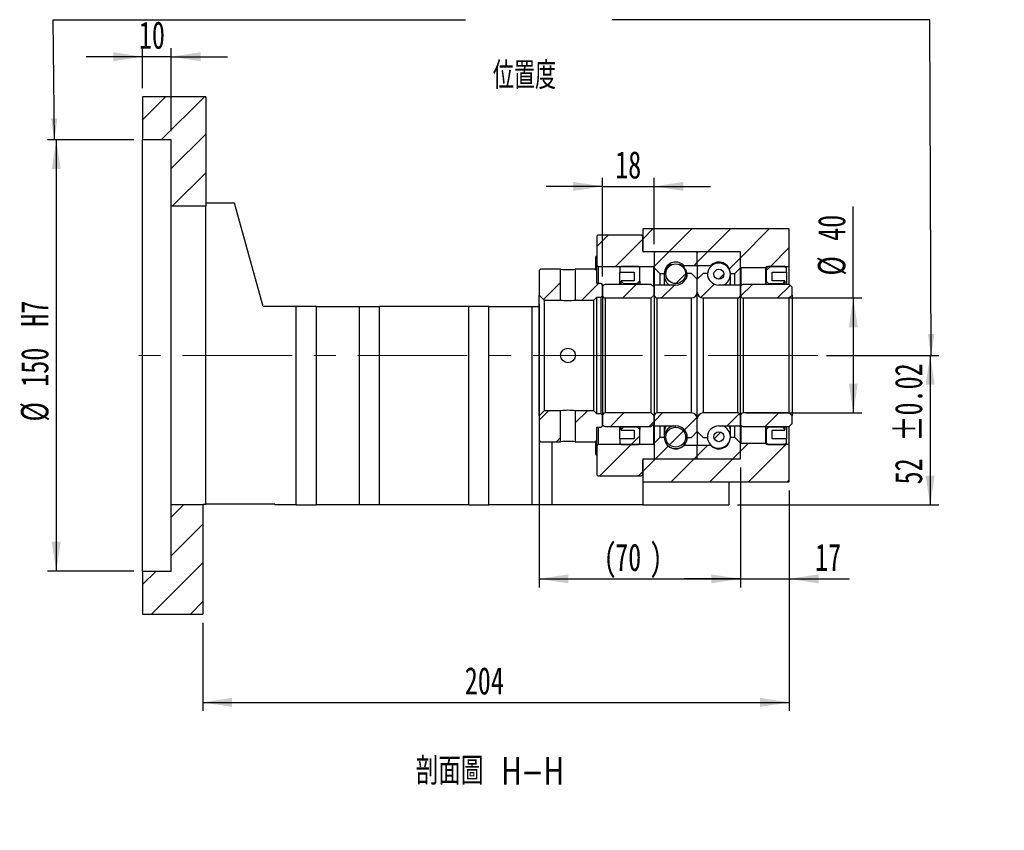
# Paper-space layout 'MBCS40-J' of a CAD drawing. Header units: millimetres. Extents: x 21 to 288, y -2 to 204.
# Tile 3 of 5: x 174 to 288, y -2 to 92. Entities that reach past the tile are written whole.
import ezdxf

# ---------------------------------------------------------------- set-up
doc = ezdxf.new("R2010")
doc.units = ezdxf.units.MM
doc.linetypes.add('CENTERX2', pattern=[20.32, 12.7, -2.54, 2.54, -2.54])
doc.layers.add('圖層0', color=7, linetype='Continuous')
doc.styles.add('SLDTEXTSTYLE0', font='TXT', dxfattribs={"width": 0.7})
doc.styles.add('SLDTEXTSTYLE1', font='TXT', dxfattribs={"width": 0.7, "bigfont": 'bigfont'})
doc.styles.add('SLDTEXTSTYLE4', font='TXT', dxfattribs={"width": 0.75, "bigfont": 'bigfont'})
doc.dimstyles.new('SLDDIMSTYLE3', dxfattribs={"dimtxt": 3.389974, "dimasz": 2.5, "dimexe": 0, "dimexo": 0.0625, "dimgap": 0.847493, "dimtad": 1, "dimlfac": 3, "dimrnd": 1e-09, "dimzin": 12, "dimdsep": 46, "dimtxsty": 'SLDTEXTSTYLE0', "dimsah": 1, "dimcen": 0.09, "dimadec": 0, "dimazin": 3, "dimtfac": 1, "dimtofl": 0, "dimtmove": 0, "dimatfit": 3, "dimfxl": 0, "dimfrac": 2, "dimtolj": 1, "dimtzin": 12, "dimarcsym": 0})
doc.dimstyles.new('SLDDIMSTYLE4', dxfattribs={"dimtxt": 3.389974, "dimasz": 2.5, "dimexe": 0, "dimexo": 0.0625, "dimgap": 0.847493, "dimtad": 1, "dimlfac": 3, "dimrnd": 1e-09, "dimzin": 12, "dimdsep": 46, "dimtxsty": 'SLDTEXTSTYLE0', "dimsah": 1, "dimcen": 0.09, "dimadec": 0, "dimazin": 3, "dimtfac": 1, "dimtmove": 0, "dimatfit": 0, "dimfxl": 0, "dimfrac": 2, "dimtolj": 1, "dimtzin": 12, "dimarcsym": 0})
doc.dimstyles.new('SLDDIMSTYLE6', dxfattribs={"dimtxt": 3.389974, "dimasz": 2.5, "dimexe": 0, "dimexo": 0.0625, "dimgap": 0.847493, "dimtad": 1, "dimlfac": 3, "dimrnd": 1e-09, "dimzin": 12, "dimdsep": 46, "dimtxsty": 'SLDTEXTSTYLE0', "dimsah": 1, "dimcen": 0.09, "dimadec": 0, "dimazin": 3, "dimtol": 1, "dimtp": 0.02, "dimtm": 0.02, "dimtfac": 1, "dimtofl": 0, "dimtmove": 0, "dimatfit": 3, "dimfxl": 0, "dimfrac": 2, "dimtolj": 1, "dimarcsym": 0})
doc.dimstyles.new('SLDDIMSTYLE8', dxfattribs={"dimtxt": 3.389974, "dimasz": 2.5, "dimexe": 0, "dimexo": 0.0625, "dimgap": 0.847493, "dimtad": 1, "dimlfac": 3, "dimrnd": 1e-09, "dimzin": 12, "dimdsep": 46, "dimtxsty": 'SLDTEXTSTYLE0', "dimsah": 1, "dimcen": 0.09, "dimadec": 0, "dimazin": 3, "dimtfac": 1, "dimtofl": 0, "dimtmove": 0, "dimatfit": 3, "dimfxl": 0, "dimfrac": 2, "dimtolj": 1, "dimarcsym": 0})

# ---------------------------------------------------------------- blocks, each defined once
blk = doc.blocks.new('_D_72')
at = {"layer": '圖層0', "color": 7}
for p, q in [((187.89, 83.82), (187.89, 88.46)), ((191.23, 78.82), (191.23, 88.46)), ((187.89, 87.46), (181.37, 87.46)), ((191.23, 87.46), (187.89, 87.46)), ((191.23, 87.46), (197.74, 87.46))]:
    blk.add_line(p, q, dxfattribs=at)
for points in [[(187.89, 87.46), (184.5, 87.98), (184.5, 86.93)], [(191.23, 87.46), (194.62, 86.93), (194.62, 87.98)]]:
    blk.add_solid(points, dxfattribs=at)
at = {"layer": '圖層0', "color": 7, "insert": (187.47, 91.55), "char_height": 3.175, "attachment_point": 1, "style": 'SLDTEXTSTYLE0'}
blk.add_mtext('10', dxfattribs=at)
blk = doc.blocks.new('_D_73')
at = {"layer": '圖層0', "color": 7}
for p, q in [((186.89, 77.82), (176.89, 77.82)), ((177.89, 77.82), (177.89, 27.82)), ((186.89, 27.82), (176.89, 27.82))]:
    blk.add_line(p, q, dxfattribs=at)
for points in [[(177.89, 77.82), (177.37, 74.43), (178.41, 74.43)], [(177.89, 27.82), (178.41, 31.21), (177.37, 31.21)]]:
    blk.add_solid(points, dxfattribs=at)
at = {"layer": '圖層0', "color": 7, "char_height": 3.175, "attachment_point": 1, "rotation": 90, "style": 'SLDTEXTSTYLE0'}
for s, insert in [('H7', (173.8, 56.14)), ('150', (173.8, 49.18)), ('%%c', (173.8, 45.16))]:
    blk.add_mtext(s, dxfattribs=dict(at, insert=insert))
blk = doc.blocks.new('_D_74')
at = {"layer": '圖層0', "color": 7}
for p, q in [((262.89, 37.15), (262.89, 11.59)), ((194.89, 21.82), (194.89, 11.59)), ((194.89, 12.59), (262.89, 12.59))]:
    blk.add_line(p, q, dxfattribs=at)
for points in [[(194.89, 12.59), (198.28, 12.06), (198.28, 13.11)], [(262.89, 12.59), (259.5, 13.11), (259.5, 12.06)]]:
    blk.add_solid(points, dxfattribs=at)
at = {"layer": '圖層0', "color": 7, "insert": (225.26, 16.68), "char_height": 3.175, "attachment_point": 1, "style": 'SLDTEXTSTYLE0'}
blk.add_mtext('204', dxfattribs=at)
blk = doc.blocks.new('_D_75')
at = {"layer": '圖層0', "color": 7}
for p, q in [((233.89, 58.8), (233.89, 25.91)), ((257.23, 39.82), (257.23, 25.91)), ((233.89, 26.91), (257.23, 26.91))]:
    blk.add_line(p, q, dxfattribs=at)
for points in [[(233.89, 26.91), (237.28, 26.39), (237.28, 27.43)], [(257.23, 26.91), (253.84, 27.43), (253.84, 26.39)]]:
    blk.add_solid(points, dxfattribs=at)
at = {"layer": '圖層0', "color": 7, "attachment_point": 1, "style": 'SLDTEXTSTYLE0'}
for s, insert, char_height in [('(', (241.37, 31), 3.17), ('70', (242.7, 31), 3.175), (')', (246.67, 31), 3.17)]:
    blk.add_mtext(s, dxfattribs=dict(at, insert=insert, char_height=char_height))
blk = doc.blocks.new('_D_76')
at = {"layer": '圖層0', "color": 7}
for p, q in [((257.23, 39.82), (257.23, 25.91)), ((262.89, 37.15), (262.89, 25.91)), ((257.23, 26.91), (250.71, 26.91)), ((257.23, 26.91), (262.89, 26.91)), ((262.89, 26.91), (269.86, 26.91))]:
    blk.add_line(p, q, dxfattribs=at)
for points in [[(257.23, 26.91), (253.84, 27.43), (253.84, 26.39)], [(262.89, 26.91), (266.28, 26.39), (266.28, 27.43)]]:
    blk.add_solid(points, dxfattribs=at)
at = {"layer": '圖層0', "color": 7, "insert": (265.88, 31), "char_height": 3.175, "attachment_point": 1, "style": 'SLDTEXTSTYLE0'}
blk.add_mtext('17', dxfattribs=at)
blk = doc.blocks.new('_D_77')
at = {"layer": '圖層0', "color": 7}
for p, q in [((270.31, 59.48), (270.31, 70.07)), ((257.89, 59.48), (271.31, 59.48)), ((270.31, 59.48), (270.31, 46.15)), ((257.89, 46.15), (271.31, 46.15))]:
    blk.add_line(p, q, dxfattribs=at)
for points in [[(270.31, 59.48), (269.79, 56.09), (270.83, 56.09)], [(270.31, 46.15), (270.83, 49.54), (269.79, 49.54)]]:
    blk.add_solid(points, dxfattribs=at)
at = {"layer": '圖層0', "color": 7, "char_height": 3.175, "attachment_point": 1, "rotation": 90, "style": 'SLDTEXTSTYLE0'}
for s, insert in [('40', (266.21, 66.1)), ('%%c', (266.21, 62.08))]:
    blk.add_mtext(s, dxfattribs=dict(at, insert=insert))
blk = doc.blocks.new('_D_78')
at = {"layer": '圖層0', "color": 7}
for p, q in [((267.2, 52.82), (280.23, 52.82)), ((279.23, 52.82), (279.23, 35.48)), ((256.89, 35.48), (280.23, 35.48))]:
    blk.add_line(p, q, dxfattribs=at)
for points in [[(279.23, 52.82), (278.7, 49.43), (279.75, 49.43)], [(279.23, 35.48), (279.75, 38.87), (278.7, 38.87)]]:
    blk.add_solid(points, dxfattribs=at)
at = {"layer": '圖層0', "color": 7, "char_height": 3.175, "attachment_point": 1, "rotation": 90, "style": 'SLDTEXTSTYLE0'}
for s, insert in [('±0.02', (275.13, 42.83)), ('52', (275.13, 37.86))]:
    blk.add_mtext(s, dxfattribs=dict(at, insert=insert))
blk = doc.blocks.new('_D_79')
at = {"layer": '圖層0', "color": 7}
for p, q in [((241.23, 61.98), (241.23, 73.42)), ((247.23, 65.72), (247.23, 73.42)), ((241.23, 72.42), (234.71, 72.42)), ((241.23, 72.42), (247.23, 72.42)), ((247.23, 72.42), (253.74, 72.42))]:
    blk.add_line(p, q, dxfattribs=at)
for points in [[(241.23, 72.42), (237.84, 72.94), (237.84, 71.89)], [(247.23, 72.42), (250.62, 71.89), (250.62, 72.94)]]:
    blk.add_solid(points, dxfattribs=at)
at = {"layer": '圖層0', "color": 7, "insert": (242.7, 76.51), "char_height": 3.175, "attachment_point": 1, "style": 'SLDTEXTSTYLE0'}
blk.add_mtext('18', dxfattribs=at)

psp = doc.layouts.new('MBCS40-J')

# ---------------------------------------------------------------- hatches: boundary and pattern name
at = {"layer": '圖層0', "linetype": 'Continuous', "lineweight": 18}
h = psp.add_hatch(dxfattribs=at)
h.set_pattern_fill('ANSI31', color=256, style=0)
h.paths.add_polyline_path([(195.2258, 70.1487), (195.2258, 82.8154), (187.8925, 82.8154), (187.8925, 77.8154), (191.2258, 77.8154), (191.2258, 70.1487)], flags=0)
h = psp.add_hatch(dxfattribs=at)
h.set_pattern_fill('ANSI31', color=256, style=0)
h.paths.add_polyline_path([(257.2258, 64.8154), (257.2258, 63.0487), (257.2925, 62.9821), (260.1591, 62.9821), (260.2258, 63.0487), (260.2258, 63.1487), (262.8925, 63.1487), (262.8925, 67.4821), (245.8925, 67.4821), (245.8925, 64.8154)], flags=0)
h = psp.add_hatch(dxfattribs=at)
h.set_pattern_fill('ANSI31', color=256, style=0)
edge = h.paths.add_edge_path(flags=0)
edge.add_line((240.7258, 66.8154), (240.5591, 66.6487))
edge.add_line((240.5591, 66.6487), (240.5591, 63.3154))
edge.add_line((240.5591, 63.3154), (240.7258, 63.1487))
edge.add_line((240.7258, 63.1487), (247.1758, 63.1487))
edge.add_line((247.1758, 63.1487), (247.2758, 63.2487))
edge.add_line((247.2758, 63.2487), (247.2758, 64.7154))
edge.add_line((247.2758, 64.7154), (247.1758, 64.8154))
edge.add_line((247.1758, 64.8154), (246.0258, 64.8154))
edge.add_arc((246.0258, 64.9487), 0.1333, 180, 270, ccw=False)
edge.add_line((245.8925, 64.9487), (245.8925, 66.6487))
edge.add_line((245.8925, 66.6487), (245.7258, 66.8154))
edge.add_line((245.7258, 66.8154), (240.7258, 66.8154))
h = psp.add_hatch(dxfattribs=at)
h.set_pattern_fill('ANSI31', color=256, style=0)
edge = h.paths.add_edge_path(flags=0)
edge.add_line((252.1258, 64.8154), (247.3258, 64.8154))
edge.add_arc((247.3258, 64.7154), 0.1, 90, 180)
edge.add_line((247.2258, 64.7154), (247.2258, 62.9821))
edge.add_line((247.2258, 62.9821), (247.8925, 62.3154))
edge.add_line((247.8925, 62.3154), (248.3925, 62.3154))
edge.add_arc((249.7258, 62.3154), 1.3333, 45.438688, 180, ccw=False)
edge.add_line((250.6614, 63.2654), (252.2258, 63.2654))
edge.add_line((252.2258, 63.2654), (252.2258, 64.7154))
edge.add_arc((252.1258, 64.7154), 0.1, 0, 90)
h = psp.add_hatch(dxfattribs=at)
h.set_pattern_fill('ANSI31', color=256, style=0)
edge = h.paths.add_edge_path(flags=0)
edge.add_line((257.2258, 62.9821), (257.2258, 64.7154))
edge.add_arc((257.1258, 64.7154), 0.1, 0, 90)
edge.add_line((257.1258, 64.8154), (252.3258, 64.8154))
edge.add_arc((252.3258, 64.7154), 0.1, 90, 180)
edge.add_line((252.2258, 64.7154), (252.2258, 63.2654))
edge.add_line((252.2258, 63.2654), (253.7902, 63.2654))
edge.add_arc((254.7258, 62.3154), 1.3333, 0, 134.561312, ccw=False)
edge.add_line((256.0591, 62.3154), (256.5591, 62.3154))
edge.add_line((256.5591, 62.3154), (257.2258, 62.9821))
h = psp.add_hatch(dxfattribs=at)
h.set_pattern_fill('ANSI31', color=256, style=0)
h.paths.add_polyline_path([(234.0591, 62.8154), (233.8925, 62.6487), (233.8925, 59.7987), (234.4591, 59.2321), (236.3758, 59.2321), (236.3758, 62.8154)], flags=0)
h = psp.add_hatch(dxfattribs=at)
h.set_pattern_fill('ANSI31', color=256, style=0)
h.paths.add_polyline_path([(241.2258, 60.982), (241.0591, 61.1487), (240.5591, 61.1487), (240.5591, 62.6487), (240.3925, 62.8154), (238.0758, 62.8154), (238.0758, 59.2321), (240.2258, 59.2321), (240.5591, 59.5654), (241.0591, 59.5654), (241.2258, 59.732)], flags=0)
h = psp.add_hatch(dxfattribs=at)
h.set_pattern_fill('ANSI31', color=256, style=0)
h.paths.add_polyline_path([(244.8925, 62.482), (244.8925, 61.4821), (243.3925, 61.4821), (243.3925, 61.4154), (243.6591, 61.1487), (245.2925, 61.1487), (245.5591, 61.4154), (245.5591, 62.9821), (245.3925, 63.1487), (243.3925, 63.1487), (243.2258, 62.9821), (243.2258, 62.482)], flags=0)
h = psp.add_hatch(dxfattribs=at)
h.set_pattern_fill('ANSI31', color=256, style=0)
edge = h.paths.add_edge_path(flags=0)
edge.add_arc((249.7258, 62.2912), 1.1484, 0, 360)
h = psp.add_hatch(dxfattribs=at)
h.set_pattern_fill('ANSI31', color=256, style=0)
edge = h.paths.add_edge_path(flags=0)
edge.add_arc((254.7258, 62.239), 0.5771, 0, 360)
h = psp.add_hatch(dxfattribs=at)
h.set_pattern_fill('ANSI31', color=256, style=0)
h.paths.add_polyline_path([(262.3925, 61.4154), (262.3925, 61.4821), (260.8925, 61.4821), (260.8925, 62.482), (262.5591, 62.482), (262.5591, 62.9821), (262.3925, 63.1487), (260.3925, 63.1487), (260.2258, 62.9821), (260.2258, 61.4154), (260.4925, 61.1487), (262.1258, 61.1487)], flags=0)
h = psp.add_hatch(dxfattribs=at)
h.set_pattern_fill('ANSI31', color=256, style=0)
edge = h.paths.add_edge_path(flags=0)
edge.add_line((252.2258, 60.1487), (252.2258, 61.6487))
edge.add_line((252.2258, 61.6487), (251.5591, 62.3154))
edge.add_line((251.5591, 62.3154), (251.0591, 62.3154))
edge.add_arc((249.7258, 62.3154), 1.3333, 270, 360, ccw=False)
edge.add_line((249.7258, 60.9821), (247.2258, 60.9821))
edge.add_line((247.2258, 60.9821), (247.2258, 59.8154))
edge.add_arc((247.5591, 59.8154), 0.3333, 180, 270)
edge.add_line((247.5591, 59.4821), (251.5591, 59.4821))
edge.add_arc((251.5591, 60.1487), 0.6667, 270, 360)
h = psp.add_hatch(dxfattribs=at)
h.set_pattern_fill('ANSI31', color=256, style=0)
edge = h.paths.add_edge_path(flags=0)
edge.add_line((253.3925, 62.3154), (252.8925, 62.3154))
edge.add_line((252.8925, 62.3154), (252.2258, 61.6487))
edge.add_line((252.2258, 61.6487), (252.2258, 60.1487))
edge.add_arc((252.8925, 60.1487), 0.6667, 180, 270)
edge.add_line((252.8925, 59.4821), (256.8925, 59.4821))
edge.add_arc((256.8925, 59.8154), 0.3333, 270, 360)
edge.add_line((257.2258, 59.8154), (257.2258, 60.9821))
edge.add_line((257.2258, 60.9821), (254.7258, 60.9821))
edge.add_arc((254.7258, 62.3154), 1.3333, 180, 270, ccw=False)
h = psp.add_hatch(dxfattribs=at)
h.set_pattern_fill('ANSI31', color=256, style=0)
edge = h.paths.add_edge_path(flags=0)
edge.add_line((246.8925, 59.4821), (247.2258, 59.8154))
edge.add_line((247.2258, 59.8154), (247.2258, 60.7154))
edge.add_line((247.2258, 60.7154), (246.8925, 61.0487))
edge.add_line((246.8925, 61.0487), (241.5591, 61.0487))
edge.add_arc((241.5591, 60.7154), 0.3333, 90, 180)
edge.add_line((241.2258, 60.7154), (241.2258, 59.8154))
edge.add_arc((241.5591, 59.8154), 0.3333, 180, 270)
edge.add_line((241.5591, 59.4821), (246.8925, 59.4821))
h = psp.add_hatch(dxfattribs=at)
h.set_pattern_fill('ANSI31', color=256, style=0)
edge = h.paths.add_edge_path(flags=0)
edge.add_line((262.8925, 59.4821), (263.2258, 59.8154))
edge.add_line((263.2258, 59.8154), (263.2258, 60.7154))
edge.add_line((263.2258, 60.7154), (262.8925, 61.0487))
edge.add_line((262.8925, 61.0487), (257.5591, 61.0487))
edge.add_arc((257.5591, 60.7154), 0.3333, 90, 180)
edge.add_line((257.2258, 60.7154), (257.2258, 59.8154))
edge.add_arc((257.5591, 59.8154), 0.3333, 180, 270)
edge.add_line((257.5591, 59.4821), (262.8925, 59.4821))
h = psp.add_hatch(dxfattribs=at)
h.set_pattern_fill('ANSI31', color=256, style=0)
h.paths.add_polyline_path([(233.8925, 42.9821), (234.0591, 42.8154), (236.3758, 42.8154), (236.3758, 46.3987), (234.4591, 46.3987), (233.8925, 45.832)], flags=0)
h = psp.add_hatch(dxfattribs=at)
h.set_pattern_fill('ANSI31', color=256, style=0)
h.paths.add_polyline_path([(240.5591, 42.9821), (240.5591, 44.4821), (241.0591, 44.4821), (241.2258, 44.6487), (241.2258, 45.8987), (241.0591, 46.0654), (240.5591, 46.0654), (240.2258, 46.3987), (238.0758, 46.3987), (238.0758, 42.8154), (240.3925, 42.8154)], flags=0)
h = psp.add_hatch(dxfattribs=at)
h.set_pattern_fill('ANSI31', color=256, style=0)
edge = h.paths.add_edge_path(flags=0)
edge.add_line((247.2258, 45.8154), (246.8925, 46.1487))
edge.add_line((246.8925, 46.1487), (241.5591, 46.1487))
edge.add_arc((241.5591, 45.8154), 0.3333, 90, 180)
edge.add_line((241.2258, 45.8154), (241.2258, 44.9154))
edge.add_arc((241.5591, 44.9154), 0.3333, 180, 270)
edge.add_line((241.5591, 44.5821), (246.8925, 44.5821))
edge.add_line((246.8925, 44.5821), (247.2258, 44.9154))
edge.add_line((247.2258, 44.9154), (247.2258, 45.8154))
h = psp.add_hatch(dxfattribs=at)
h.set_pattern_fill('ANSI31', color=256, style=0)
edge = h.paths.add_edge_path(flags=0)
edge.add_line((251.0591, 43.3154), (251.5591, 43.3154))
edge.add_line((251.5591, 43.3154), (252.2258, 43.9821))
edge.add_line((252.2258, 43.9821), (252.2258, 45.4821))
edge.add_arc((251.5591, 45.4821), 0.6667, 0, 90)
edge.add_line((251.5591, 46.1487), (247.5591, 46.1487))
edge.add_arc((247.5591, 45.8154), 0.3333, 90, 180)
edge.add_line((247.2258, 45.8154), (247.2258, 44.6487))
edge.add_line((247.2258, 44.6487), (249.7258, 44.6487))
edge.add_arc((249.7258, 43.3154), 1.3333, 0, 90, ccw=False)
h = psp.add_hatch(dxfattribs=at)
h.set_pattern_fill('ANSI31', color=256, style=0)
edge = h.paths.add_edge_path(flags=0)
edge.add_line((252.2258, 45.4821), (252.2258, 43.9821))
edge.add_line((252.2258, 43.9821), (252.8925, 43.3154))
edge.add_line((252.8925, 43.3154), (253.3925, 43.3154))
edge.add_arc((254.7258, 43.3154), 1.3333, 90, 180, ccw=False)
edge.add_line((254.7258, 44.6487), (257.2258, 44.6487))
edge.add_line((257.2258, 44.6487), (257.2258, 45.8154))
edge.add_arc((256.8925, 45.8154), 0.3333, 0, 90)
edge.add_line((256.8925, 46.1487), (252.8925, 46.1487))
edge.add_arc((252.8925, 45.4821), 0.6667, 90, 180)
h = psp.add_hatch(dxfattribs=at)
h.set_pattern_fill('ANSI31', color=256, style=0)
edge = h.paths.add_edge_path(flags=0)
edge.add_line((263.2258, 45.8154), (262.8925, 46.1487))
edge.add_line((262.8925, 46.1487), (257.5591, 46.1487))
edge.add_arc((257.5591, 45.8154), 0.3333, 90, 180)
edge.add_line((257.2258, 45.8154), (257.2258, 44.9154))
edge.add_arc((257.5591, 44.9154), 0.3333, 180, 270)
edge.add_line((257.5591, 44.5821), (262.8925, 44.5821))
edge.add_line((262.8925, 44.5821), (263.2258, 44.9154))
edge.add_line((263.2258, 44.9154), (263.2258, 45.8154))
h = psp.add_hatch(dxfattribs=at)
h.set_pattern_fill('ANSI31', color=256, style=0)
h.paths.add_polyline_path([(243.3925, 44.2154), (243.3925, 44.1487), (244.8925, 44.1487), (244.8925, 43.1487), (243.2258, 43.1487), (243.2258, 42.6487), (243.3925, 42.4821), (245.3925, 42.4821), (245.5591, 42.6487), (245.5591, 44.2154), (245.2925, 44.4821), (243.6591, 44.4821)], flags=0)
h = psp.add_hatch(dxfattribs=at)
h.set_pattern_fill('ANSI31', color=256, style=0)
edge = h.paths.add_edge_path(flags=0)
edge.add_arc((249.7258, 43.3396), 1.1484, 0, 360)
h = psp.add_hatch(dxfattribs=at)
h.set_pattern_fill('ANSI31', color=256, style=0)
edge = h.paths.add_edge_path(flags=0)
edge.add_arc((254.7258, 43.3917), 0.5771, 0, 360)
h = psp.add_hatch(dxfattribs=at)
h.set_pattern_fill('ANSI31', color=256, style=0)
h.paths.add_polyline_path([(260.8925, 43.1487), (260.8925, 44.1487), (262.3925, 44.1487), (262.3925, 44.2154), (262.1258, 44.4821), (260.4925, 44.4821), (260.2258, 44.2154), (260.2258, 42.6487), (260.3925, 42.4821), (262.3925, 42.4821), (262.5591, 42.6487), (262.5591, 43.1487)], flags=0)
h = psp.add_hatch(dxfattribs=at)
h.set_pattern_fill('ANSI31', color=256, style=0)
edge = h.paths.add_edge_path(flags=0)
edge.add_line((240.5591, 38.9821), (240.7258, 38.8154))
edge.add_line((240.7258, 38.8154), (245.7258, 38.8154))
edge.add_line((245.7258, 38.8154), (245.8925, 38.9821))
edge.add_line((245.8925, 38.9821), (245.8925, 40.682))
edge.add_arc((246.0258, 40.682), 0.1333, 90, 180, ccw=False)
edge.add_line((246.0258, 40.8154), (247.1758, 40.8154))
edge.add_line((247.1758, 40.8154), (247.2758, 40.9154))
edge.add_line((247.2758, 40.9154), (247.2758, 42.3821))
edge.add_line((247.2758, 42.3821), (247.1758, 42.4821))
edge.add_line((247.1758, 42.4821), (240.7258, 42.4821))
edge.add_line((240.7258, 42.4821), (240.5591, 42.3154))
edge.add_line((240.5591, 42.3154), (240.5591, 38.9821))
h = psp.add_hatch(dxfattribs=at)
h.set_pattern_fill('ANSI31', color=256, style=0)
h.paths.add_polyline_path([(257.2258, 42.5821), (257.2258, 40.8154), (245.8925, 40.8154), (245.8925, 38.1487), (262.8925, 38.1487), (262.8925, 42.4821), (260.2258, 42.4821), (260.2258, 42.5821), (260.1591, 42.6487), (257.2925, 42.6487)], flags=0)
h = psp.add_hatch(dxfattribs=at)
h.set_pattern_fill('ANSI31', color=256, style=0)
edge = h.paths.add_edge_path(flags=0)
edge.add_line((247.2258, 42.6487), (247.2258, 40.9154))
edge.add_arc((247.3258, 40.9154), 0.1, 180, 270)
edge.add_line((247.3258, 40.8154), (252.1258, 40.8154))
edge.add_arc((252.1258, 40.9154), 0.1, 270, 360)
edge.add_line((252.2258, 40.9154), (252.2258, 42.3654))
edge.add_line((252.2258, 42.3654), (250.6614, 42.3654))
edge.add_arc((249.7258, 43.3154), 1.3333, 180, 314.561312, ccw=False)
edge.add_line((248.3925, 43.3154), (247.8925, 43.3154))
edge.add_line((247.8925, 43.3154), (247.2258, 42.6487))
h = psp.add_hatch(dxfattribs=at)
h.set_pattern_fill('ANSI31', color=256, style=0)
edge = h.paths.add_edge_path(flags=0)
edge.add_line((252.3258, 40.8154), (257.1258, 40.8154))
edge.add_arc((257.1258, 40.9154), 0.1, 270, 360)
edge.add_line((257.2258, 40.9154), (257.2258, 42.6487))
edge.add_line((257.2258, 42.6487), (256.5591, 43.3154))
edge.add_line((256.5591, 43.3154), (256.0591, 43.3154))
edge.add_arc((254.7258, 43.3154), 1.3333, 225.438688, 360, ccw=False)
edge.add_line((253.7902, 42.3654), (252.2258, 42.3654))
edge.add_line((252.2258, 42.3654), (252.2258, 40.9154))
edge.add_arc((252.3258, 40.9154), 0.1, 180, 270)
h = psp.add_hatch(dxfattribs=at)
h.set_pattern_fill('ANSI31', color=256, style=0)
h.paths.add_polyline_path([(187.8925, 27.8154), (187.8925, 22.8154), (194.8925, 22.8154), (194.8925, 35.482), (191.2258, 35.482), (191.2258, 27.8154)], flags=0)

# ---------------------------------------------------------------- linework, layer by layer
at = {"color": 7, "linetype": 'Continuous', "lineweight": 25}
for p, q in [((187.8925, 82.8154), (187.8925, 77.8154)), ((195.2258, 82.8154), (187.8925, 82.8154)), ((195.2258, 82.8154), (195.2258, 70.1487)), ((191.2258, 77.8154), (187.8925, 77.8154)), ((187.8925, 27.8154), (187.8925, 77.8154)), ((191.2258, 70.1487), (191.2258, 77.8154)), ((191.2258, 70.1487), (195.2258, 70.1487)), ((191.2258, 35.482), (191.2258, 70.1487)), ((198.5591, 70.482), (195.2258, 70.482)), ((195.2258, 35.5821), (195.2258, 70.1487)), ((201.8925, 58.4821), (198.5591, 70.482)), ((245.8925, 67.4821), (245.8925, 64.8154)), ((262.8925, 67.4821), (245.8925, 67.4821)), ((262.8925, 63.1487), (262.8925, 67.4821)), ((240.5591, 66.6487), (240.7258, 66.8154)), ((240.5591, 66.6487), (240.5591, 63.3154)), ((240.7258, 66.8154), (245.7258, 66.8154)), ((245.7258, 66.8154), (245.8925, 66.6487)), ((245.8925, 64.9487), (245.8925, 66.6487)), ((240.5182, 64.343), (240.4591, 64.2839)), ((240.4591, 62.7487), (240.4591, 64.2839)), ((240.5591, 64.3839), (240.5401, 64.3649)), ((257.2258, 64.8154), (245.8925, 64.8154)), ((247.1758, 64.8154), (246.0258, 64.8154)), ((247.1758, 64.8154), (247.2758, 64.7154)), ((247.2258, 64.7154), (247.2258, 62.9821)), ((247.2758, 63.2487), (247.2758, 64.7154)), ((252.1258, 64.8154), (247.3258, 64.8154)), ((252.2258, 63.2654), (252.2258, 64.7154)), ((257.1258, 64.8154), (252.3258, 64.8154)), ((257.2258, 63.0487), (257.2258, 64.8154)), ((257.2258, 62.9821), (257.2258, 64.7154)), ((233.8925, 62.6487), (234.0591, 62.8154)), ((236.3758, 62.8154), (234.0591, 62.8154)), ((236.3758, 59.2321), (236.3758, 62.8154)), ((238.0758, 62.8154), (238.0758, 59.2321)), ((240.3925, 62.8154), (238.0758, 62.8154)), ((240.3925, 62.8154), (240.5591, 62.6487)), ((240.7258, 63.1487), (240.5591, 63.3154)), ((240.5591, 62.6487), (240.5591, 63.3154)), ((240.7258, 63.1487), (247.1758, 63.1487)), ((240.7258, 63.1487), (240.7258, 61.1487)), ((243.2258, 62.9821), (243.3925, 63.1487)), ((243.2258, 62.9821), (243.2258, 62.482)), ((245.3925, 63.1487), (243.3925, 63.1487)), ((245.3925, 63.1487), (245.5591, 62.9821)), ((245.5591, 61.4154), (245.5591, 62.9821)), ((247.2758, 63.2487), (247.1758, 63.1487)), ((247.1758, 60.7654), (247.1758, 63.1487)), ((247.2258, 62.9821), (247.8925, 62.3154)), ((247.2258, 62.9821), (247.2258, 60.982)), ((250.6614, 63.2654), (252.2258, 63.2654)), ((250.6614, 63.2654), (250.6614, 63.0482)), ((252.2258, 63.2654), (252.2258, 61.6487)), ((252.2258, 63.2654), (253.7902, 63.2654)), ((253.7902, 63.146), (253.7902, 63.2654)), ((256.5591, 62.3154), (257.2258, 62.9821)), ((257.2925, 62.9821), (257.2258, 63.0487)), ((257.2258, 60.982), (257.2258, 62.9821)), ((260.1591, 62.9821), (257.2925, 62.9821)), ((257.2925, 62.9821), (257.2925, 60.9154)), ((260.2258, 63.0487), (260.1591, 62.9821)), ((260.1591, 61.0487), (260.1591, 62.9821)), ((260.2258, 63.1487), (262.8925, 63.1487)), ((260.2258, 63.1487), (260.2258, 63.0487)), ((260.2258, 62.9821), (260.3925, 63.1487)), ((260.2258, 63.0487), (260.2258, 62.9821)), ((260.2258, 62.9821), (260.2258, 61.4154)), ((262.3925, 63.1487), (260.3925, 63.1487)), ((262.3925, 63.1487), (262.5591, 62.9821)), ((262.5591, 62.482), (262.5591, 62.9821)), ((262.8925, 61.0487), (262.8925, 63.1487)), ((233.8925, 62.6487), (233.8925, 59.7987)), ((240.5591, 61.1487), (240.5591, 62.6487)), ((243.2258, 62.482), (244.8925, 62.482)), ((243.2258, 61.0487), (243.2258, 62.482)), ((244.8925, 62.482), (244.8925, 61.4821)), ((247.8925, 62.3154), (248.3925, 62.3154)), ((247.8925, 62.3154), (247.8925, 60.982)), ((248.3925, 62.3154), (248.3925, 60.982)), ((251.5591, 62.3154), (251.0591, 62.3154)), ((252.2258, 61.6487), (251.5591, 62.3154)), ((252.8925, 62.3154), (252.2258, 61.6487)), ((253.3925, 62.3154), (252.8925, 62.3154)), ((256.0591, 62.3154), (256.5591, 62.3154)), ((256.0591, 60.982), (256.0591, 62.3154)), ((256.5591, 60.982), (256.5591, 62.3154)), ((260.8925, 62.482), (262.5591, 62.482)), ((260.8925, 61.4821), (260.8925, 62.482)), ((262.5591, 62.482), (262.5591, 61.0487)), ((241.0591, 61.1487), (240.5591, 61.1487)), ((241.0591, 61.1487), (241.2258, 60.982)), ((241.2258, 59.732), (241.2258, 60.982)), ((241.2258, 60.7154), (241.2258, 59.8154)), ((246.8925, 61.0487), (241.5591, 61.0487)), ((243.3925, 61.4821), (243.3925, 61.4154)), ((244.8925, 61.4821), (243.3925, 61.4821)), ((243.6591, 61.1487), (243.3925, 61.4154)), ((243.3925, 61.0487), (243.3925, 61.4154)), ((243.6591, 61.1487), (245.2925, 61.1487)), ((243.6591, 61.1487), (243.6591, 61.0487)), ((245.5591, 61.4154), (245.2925, 61.1487)), ((245.2925, 61.0487), (245.2925, 61.1487)), ((245.5591, 61.4154), (245.5591, 61.0487)), ((246.8925, 61.0487), (247.2258, 60.7154)), ((247.2258, 60.982), (247.2258, 59.8154)), ((249.7258, 60.982), (247.2258, 60.982)), ((247.2258, 59.8154), (247.2258, 60.7154)), ((252.2258, 60.1487), (252.2258, 61.6487)), ((257.2258, 60.982), (254.7258, 60.982)), ((257.2258, 59.8154), (257.2258, 60.982)), ((257.2258, 60.7154), (257.2258, 59.8154)), ((262.8925, 61.0487), (257.5591, 61.0487)), ((260.4925, 61.1487), (260.2258, 61.4154)), ((260.2258, 61.0487), (260.2258, 61.4154)), ((260.4925, 61.1487), (262.1258, 61.1487)), ((260.4925, 61.1487), (260.4925, 61.0487)), ((262.3925, 61.4821), (260.8925, 61.4821)), ((262.3925, 61.4154), (262.1258, 61.1487)), ((262.1258, 61.0487), (262.1258, 61.1487)), ((262.3925, 61.4154), (262.3925, 61.4821)), ((262.3925, 61.4154), (262.3925, 61.0487)), ((262.8925, 61.0487), (263.2258, 60.7154)), ((263.2258, 59.8154), (263.2258, 60.7154)), ((233.8925, 45.832), (233.8925, 59.7987)), ((234.4591, 59.2321), (233.8925, 59.7987)), ((240.5591, 59.5654), (240.2258, 59.2321)), ((240.5591, 59.5654), (241.0591, 59.5654)), ((240.5591, 46.0654), (240.5591, 59.5654)), ((241.2258, 59.732), (241.0591, 59.5654)), ((241.0591, 46.0654), (241.0591, 59.5654)), ((241.2258, 59.732), (241.2258, 45.8987)), ((241.5591, 59.4821), (246.8925, 59.4821)), ((241.5591, 59.4821), (241.5591, 46.1487)), ((247.2258, 59.8154), (246.8925, 59.4821)), ((246.8925, 46.1487), (246.8925, 59.4821)), ((247.2258, 59.8154), (247.2258, 45.8154)), ((247.5591, 59.4821), (251.5591, 59.4821)), ((247.5591, 46.1487), (247.5591, 59.4821)), ((251.5591, 46.1487), (251.5591, 59.4821)), ((252.2258, 45.4821), (252.2258, 60.1487)), ((252.8925, 59.4821), (256.8925, 59.4821)), ((252.8925, 59.4821), (252.8925, 46.1487)), ((256.8925, 59.4821), (256.8925, 46.1487)), ((257.2258, 45.8154), (257.2258, 59.8154)), ((257.5591, 59.4821), (262.8925, 59.4821)), ((257.5591, 59.4821), (257.5591, 46.1487)), ((263.2258, 59.8154), (262.8925, 59.4821)), ((262.8925, 46.1487), (262.8925, 59.4821)), ((263.2258, 59.8154), (263.2258, 45.8154)), ((205.7258, 58.4821), (201.8925, 58.4821)), ((205.7258, 35.482), (205.7258, 58.4821)), ((208.0591, 58.4821), (205.7258, 58.4821)), ((208.0591, 35.482), (208.0591, 58.4821)), ((208.0591, 58.4821), (213.0591, 58.4821)), ((213.0591, 35.482), (213.0591, 58.4821)), ((213.0591, 58.4821), (215.3925, 58.4821)), ((215.3925, 35.482), (215.3925, 58.4821)), ((225.7258, 58.4821), (215.3925, 58.4821)), ((225.7258, 35.482), (225.7258, 58.4821)), ((228.0591, 58.4821), (225.7258, 58.4821)), ((228.0591, 35.482), (228.0591, 58.4821)), ((228.0591, 58.4821), (233.0591, 58.4821)), ((233.0591, 35.482), (233.0591, 58.4821)), ((233.0591, 58.4821), (233.8925, 58.4821)), ((234.4591, 59.2321), (234.4591, 46.3987)), ((234.4591, 59.2321), (236.3758, 59.2321)), ((238.0758, 59.2321), (240.2258, 59.2321)), ((240.2258, 46.3987), (240.2258, 59.2321)), ((233.8925, 45.832), (234.4591, 46.3987)), ((233.8925, 45.832), (233.8925, 42.9821)), ((236.3758, 46.3987), (234.4591, 46.3987)), ((236.3758, 42.8154), (236.3758, 46.3987)), ((240.2258, 46.3987), (238.0758, 46.3987)), ((238.0758, 46.3987), (238.0758, 42.8154)), ((240.2258, 46.3987), (240.5591, 46.0654)), ((241.0591, 46.0654), (240.5591, 46.0654)), ((241.0591, 46.0654), (241.2258, 45.8987)), ((241.2258, 44.6487), (241.2258, 45.8987)), ((241.2258, 45.8154), (241.2258, 44.9154)), ((246.8925, 46.1487), (241.5591, 46.1487)), ((246.8925, 46.1487), (247.2258, 45.8154)), ((247.2258, 44.9154), (247.2258, 45.8154)), ((247.2258, 45.8154), (247.2258, 44.6487)), ((251.5591, 46.1487), (247.5591, 46.1487)), ((256.8925, 46.1487), (252.8925, 46.1487)), ((257.2258, 45.8154), (257.2258, 44.9154)), ((257.2258, 44.6487), (257.2258, 45.8154)), ((262.8925, 46.1487), (257.5591, 46.1487)), ((262.8925, 46.1487), (263.2258, 45.8154)), ((263.2258, 44.9154), (263.2258, 45.8154)), ((241.2258, 44.6487), (241.0591, 44.4821)), ((241.5591, 44.582), (246.8925, 44.582)), ((243.2258, 43.1487), (243.2258, 44.582)), ((243.3925, 44.2154), (243.3925, 44.582)), ((243.6591, 44.582), (243.6591, 44.4821)), ((245.2925, 44.4821), (245.2925, 44.582)), ((245.5591, 44.582), (245.5591, 44.2154)), ((247.2258, 44.9154), (246.8925, 44.582)), ((247.1758, 42.4821), (247.1758, 44.8654)), ((247.2258, 44.6487), (249.7258, 44.6487)), ((247.2258, 44.6487), (247.2258, 42.6487)), ((247.8925, 44.6487), (247.8925, 43.3154)), ((248.3925, 44.6487), (248.3925, 43.3154)), ((248.5164, 44.6487), (248.5605, 44.5622)), ((252.2258, 43.9821), (252.2258, 45.4821)), ((254.7258, 44.6487), (257.2258, 44.6487)), ((256.0591, 43.3154), (256.0591, 44.6487)), ((256.5591, 43.3154), (256.5591, 44.6487)), ((257.2258, 42.6487), (257.2258, 44.6487)), ((257.2925, 44.7154), (257.2925, 42.6487)), ((257.5591, 44.582), (262.8925, 44.582)), ((260.1591, 42.6487), (260.1591, 44.582)), ((260.2258, 44.2154), (260.2258, 44.582)), ((260.4925, 44.582), (260.4925, 44.4821)), ((262.1258, 44.4821), (262.1258, 44.582)), ((262.3925, 44.582), (262.3925, 44.2154)), ((262.5591, 44.582), (262.5591, 43.1487)), ((263.2258, 44.9154), (262.8925, 44.582)), ((262.8925, 42.4821), (262.8925, 44.582)), ((240.5591, 44.4821), (241.0591, 44.4821)), ((240.5591, 42.9821), (240.5591, 44.4821)), ((240.7258, 44.4821), (240.7258, 42.4821)), ((243.3925, 44.2154), (243.6591, 44.4821)), ((243.3925, 44.2154), (243.3925, 44.1487)), ((243.3925, 44.1487), (244.8925, 44.1487)), ((245.2925, 44.4821), (243.6591, 44.4821)), ((244.8925, 44.1487), (244.8925, 43.1487)), ((245.2925, 44.4821), (245.5591, 44.2154)), ((245.5591, 42.6487), (245.5591, 44.2154)), ((251.5591, 43.3154), (252.2258, 43.9821)), ((252.2258, 43.9821), (252.8925, 43.3154)), ((252.2258, 43.9821), (252.2258, 42.3654)), ((260.2258, 44.2154), (260.4925, 44.4821)), ((260.2258, 44.2154), (260.2258, 42.6487)), ((262.1258, 44.4821), (260.4925, 44.4821)), ((260.8925, 44.1487), (262.3925, 44.1487)), ((260.8925, 43.1487), (260.8925, 44.1487)), ((262.1258, 44.4821), (262.3925, 44.2154)), ((262.3925, 44.1487), (262.3925, 44.2154)), ((234.0591, 42.8154), (233.8925, 42.9821)), ((234.0591, 42.8154), (236.3758, 42.8154)), ((235.3925, 35.482), (235.3925, 42.8154)), ((238.0758, 42.8154), (240.3925, 42.8154)), ((240.5591, 42.9821), (240.3925, 42.8154)), ((240.4591, 42.6802), (240.4591, 42.8821)), ((240.4591, 41.3469), (240.4591, 42.6802)), ((240.5591, 42.3154), (240.5591, 42.9821)), ((240.5591, 42.3154), (240.7258, 42.4821)), ((240.5591, 42.3154), (240.5591, 38.9821)), ((247.1758, 42.4821), (240.7258, 42.4821)), ((243.2258, 43.1487), (243.2258, 42.6487)), ((244.8925, 43.1487), (243.2258, 43.1487)), ((243.3925, 42.4821), (243.2258, 42.6487)), ((243.3925, 42.4821), (245.3925, 42.4821)), ((245.5591, 42.6487), (245.3925, 42.4821)), ((247.1758, 42.4821), (247.2758, 42.382)), ((247.8925, 43.3154), (247.2258, 42.6487)), ((247.2258, 42.6487), (247.2258, 40.9154)), ((247.2758, 40.9154), (247.2758, 42.382)), ((248.3925, 43.3154), (247.8925, 43.3154)), ((250.6614, 42.3896), (250.6614, 42.3654)), ((252.2258, 42.3654), (250.6614, 42.3654)), ((251.0591, 43.3154), (251.5591, 43.3154)), ((252.2258, 40.9154), (252.2258, 42.3654)), ((253.7902, 42.3654), (252.2258, 42.3654)), ((252.8925, 43.3154), (253.3925, 43.3154)), ((253.7902, 42.3654), (253.7902, 42.4417)), ((256.5591, 43.3154), (256.0591, 43.3154)), ((257.2258, 42.6487), (256.5591, 43.3154)), ((257.2258, 42.5821), (257.2925, 42.6487)), ((257.2258, 40.9154), (257.2258, 42.6487)), ((257.2258, 40.8154), (257.2258, 42.5821)), ((257.2925, 42.6487), (260.1591, 42.6487)), ((260.1591, 42.6487), (260.2258, 42.5821)), ((260.2258, 42.6487), (260.2258, 42.5821)), ((260.3925, 42.4821), (260.2258, 42.6487)), ((260.2258, 42.5821), (260.2258, 42.4821)), ((262.8925, 42.4821), (260.2258, 42.4821)), ((260.3925, 42.4821), (262.3925, 42.4821)), ((262.5591, 43.1487), (260.8925, 43.1487)), ((262.5591, 42.6487), (262.3925, 42.4821)), ((262.5591, 42.6487), (262.5591, 43.1487)), ((262.8925, 38.1487), (262.8925, 42.4821)), ((240.4591, 41.3469), (240.5591, 41.2469)), ((245.8925, 40.8154), (245.8925, 38.1487)), ((245.8925, 40.8154), (257.2258, 40.8154)), ((245.8925, 38.9821), (245.8925, 40.682)), ((246.0258, 40.8154), (247.1758, 40.8154)), ((247.2758, 40.9154), (247.1758, 40.8154)), ((247.3258, 40.8154), (252.1258, 40.8154)), ((252.3258, 40.8154), (257.1258, 40.8154)), ((240.7258, 38.8154), (240.5591, 38.9821)), ((245.8925, 38.9821), (245.7258, 38.8154)), ((245.7258, 38.8154), (240.7258, 38.8154)), ((245.8925, 38.1487), (262.8925, 38.1487)), ((245.8925, 38.1487), (245.8925, 35.482)), ((255.8925, 38.1487), (255.8925, 35.482)), ((191.2258, 27.8154), (191.2258, 35.482)), ((194.8925, 35.482), (191.2258, 35.482)), ((194.8925, 35.5821), (195.2258, 35.5821)), ((194.8925, 35.5821), (194.8925, 35.482)), ((194.8925, 35.482), (194.8925, 22.8154)), ((203.2258, 35.5821), (195.2258, 35.5821)), ((203.2258, 35.5821), (203.2258, 35.482)), ((205.7258, 35.482), (203.2258, 35.482)), ((205.7258, 35.482), (208.0591, 35.482)), ((213.0591, 35.482), (208.0591, 35.482)), ((215.3925, 35.482), (213.0591, 35.482)), ((225.7258, 35.482), (215.3925, 35.482)), ((225.7258, 35.482), (228.0591, 35.482)), ((233.0591, 35.482), (228.0591, 35.482)), ((235.3925, 35.482), (233.0591, 35.482)), ((245.8925, 35.482), (235.3925, 35.482)), ((245.8925, 35.482), (255.8925, 35.482)), ((187.8925, 27.8154), (191.2258, 27.8154)), ((187.8925, 27.8154), (187.8925, 22.8154)), ((187.8925, 22.8154), (194.8925, 22.8154))]:
    psp.add_line(p, q, dxfattribs=at)
at = {"color": 7, "linetype": 'Continuous', "lineweight": 25, "flags": 128}
for points in [[(256.0591, 61.3929), (256.0232, 61.7004), (255.9972, 61.7944)], [(255.9942, 60.982), (256.0232, 61.0854), (256.0591, 61.3929)], [(256.0591, 44.1121), (256.0232, 44.4196), (255.9464, 44.6487)], [(256.0096, 43.7519), (256.0232, 43.8046), (256.0591, 44.1121)]]:
    psp.add_lwpolyline(points, dxfattribs=at)
at = {"color": 7, "linetype": 'Continuous', "lineweight": 25}
for centre, radius in [((249.7258, 62.2912), 1.1484), ((254.7258, 62.239), 0.5771), ((237.2258, 52.8154), 0.85), ((249.7258, 43.3396), 1.1484), ((254.7258, 43.3917), 0.5771)]:
    psp.add_circle(centre, radius, dxfattribs=at)
for centre, radius, start, end in [((246.0258, 64.9487), 0.1333, 180, 270), ((247.3258, 64.7154), 0.1, 90, 180), ((252.1258, 64.7154), 0.1, 0, 90), ((252.3258, 64.7154), 0.1, 90, 180), ((257.1258, 64.7154), 0.1, 0, 90), ((237.2258, 72.7968), 10.0175, 265.132531, 274.867469), ((249.7258, 62.3154), 1.3333, 45.438688, 180), ((249.7258, 62.0982), 1.3333, 106.294291, 236.838332), ((249.7258, 62.0982), 1.3333, 4.671047, 74.633882), ((254.7258, 62.196), 1.3333, 0, 177.433035), ((254.7258, 62.3154), 1.3333, 0, 134.561312), ((249.7258, 62.3154), 1.3333, 270, 0), ((254.7258, 62.3154), 1.3333, 180, 270), ((254.7258, 62.196), 1.3333, 294.435712, 0), ((241.5591, 60.7154), 0.3333, 90, 180), ((249.7258, 61.1532), 1.3333, 159.244549, 187.375437), ((257.5591, 60.7154), 0.3333, 90, 180), ((241.5591, 59.8154), 0.3333, 180, 270), ((247.5591, 59.8154), 0.3333, 180, 270), ((251.5591, 60.1487), 0.6667, 270, 0), ((252.8925, 60.1487), 0.6667, 180, 270), ((256.8925, 59.8154), 0.3333, 270, 0), ((257.5591, 59.8154), 0.3333, 180, 270), ((237.2258, 65.6192), 6.4435, 262.419682, 277.580318), ((237.2258, 40.0116), 6.4434, 82.419626, 97.580374), ((241.5591, 45.8154), 0.3333, 90, 180), ((247.5591, 45.8154), 0.3333, 90, 180), ((251.5591, 45.4821), 0.6667, 0, 90), ((252.8925, 45.4821), 0.6667, 90, 180), ((256.8925, 45.8154), 0.3333, 0, 90), ((257.5591, 45.8154), 0.3333, 90, 180), ((241.5591, 44.9154), 0.3333, 180, 270), ((249.7258, 43.3396), 1.3333, 100.929851, 0), ((249.7258, 43.9143), 1.3333, 146.575743, 192.445624), ((249.7258, 43.3154), 1.3333, 0, 90), ((254.7258, 43.3154), 1.3333, 90, 180), ((254.7258, 43.3917), 1.3333, 0, 70.516739), ((257.5591, 44.9154), 0.3333, 180, 270), ((254.7258, 43.3917), 1.3333, 181.640632, 0), ((237.2258, 32.8341), 10.0175, 85.132495, 94.867505), ((249.7258, 43.3154), 1.3333, 180, 314.561312), ((254.7258, 43.3154), 1.3333, 225.438688, 0), ((246.0258, 40.682), 0.1333, 90, 180), ((247.3258, 40.9154), 0.1, 180, 270), ((252.1258, 40.9154), 0.1, 270, 0), ((252.3258, 40.9154), 0.1, 180, 270), ((257.1258, 40.9154), 0.1, 270, 0)]:
    psp.add_arc(centre, radius, start, end, dxfattribs=at)
for points, knots in [([(240.5218, 64.3298), (240.5252, 64.3364), (240.5353, 64.3562), (240.5476, 64.3426), (240.5569, 64.2813), (240.5591, 64.2667)], [0, 0, 0, 0, 0.27941665, 0.82855375, 1, 1, 1, 1]), ([(240.5218, 63.1667), (240.5218, 63.2488), (240.5218, 63.4067), (240.5218, 63.625), (240.5218, 63.8193), (240.5218, 63.9894), (240.5218, 64.1316), (240.5218, 64.2748), (240.5218, 64.3534), (240.5218, 64.3414), (240.5218, 64.3394)], [0, 0, 0, 0, 0.127297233, 0.244873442, 0.362449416, 0.480026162, 0.597602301, 0.715178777, 0.952893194, 1, 1, 1, 1]), ([(240.5218, 63.1667), (240.5252, 63.1054), (240.5346, 62.9354), (240.5443, 62.7658), (240.5505, 62.6573)], [0, 0, 0, 0, 0.36007856, 1, 1, 1, 1]), ([(240.5591, 41.8696), (240.5566, 41.9278), (240.5485, 42.1143), (240.5355, 42.4718), (240.5259, 42.7473), (240.5218, 42.8642)], [0, 0, 0, 0, 0.20702378, 0.66361544, 1, 1, 1, 1]), ([(240.5218, 42.8642), (240.5252, 42.8031), (240.5353, 42.6219), (240.5476, 42.3959), (240.5569, 42.2509), (240.5591, 42.2164)], [0, 0, 0, 0, 0.27938048, 0.82851569, 1, 1, 1, 1])]:
    psp.add_open_spline(points, degree=3, knots=knots, dxfattribs=at)
at = {"layer": '圖層0', "color": 7}
for p, q in [((177.6717, 77.8154), (177.5384, 91.7492)), ((177.5384, 91.7492), (225.3326, 91.7492)), ((279.1958, 91.7492), (242.3504, 91.7492)), ((279.3421, 52.8202), (279.1958, 91.7492))]:
    psp.add_line(p, q, dxfattribs=at)
at = {"layer": '圖層0', "color": 7, "linetype": 'CENTERX2', "lineweight": 18}
psp.add_line((266.1983, 52.8154), (185.7215, 52.8154), dxfattribs=at)
at = {"layer": '圖層0', "color": 7}
for points in [[(177.6717, 77.8154), (178.0324, 80.319), (177.2632, 80.3116)], [(279.3421, 52.8202), (279.7174, 55.3216), (278.9481, 55.3188)]]:
    psp.add_solid(points, dxfattribs=at)

# ---------------------------------------------------------------- texts
at = {"layer": '圖層0', "color": 7, "insert": (228.518, 86.8733), "char_height": 3.175, "attachment_point": 1, "style": 'SLDTEXTSTYLE1'}
psp.add_mtext('\\M+188CA\\M+19275\\M+19378', dxfattribs=at)
at = {"layer": '圖層0', "insert": (228.1248, 6.221), "char_height": 3.175, "attachment_point": 2, "style": 'SLDTEXTSTYLE4'}
psp.add_mtext('\\M+19655\\M+196CA\\M+19AA4 H-H', dxfattribs=at)

# ---------------------------------------------------------------- dimensions: what is measured, and where the dimension line sits
at = {"layer": '圖層0', "color": 7}
for base, p1, p2, dimstyle, picture, middle in [((187.8925, 87.455), (191.2258, 77.8154), (187.8925, 82.8154), 'SLDDIMSTYLE4', '_D_72', (189.4575, 87.455)), ((247.2258, 72.4151), (241.2258, 60.982), (247.2258, 64.7154), 'SLDDIMSTYLE4', '_D_79', (244.6862, 72.4151)), ((262.8925, 26.9067), (257.2258, 40.8154), (262.8925, 38.1487), 'SLDDIMSTYLE4', '_D_76', (267.8685, 26.9067)), ((262.8925, 12.5854), (194.8925, 22.8154), (262.8925, 38.1487), 'SLDDIMSTYLE3', '_D_74', (228.2372, 12.5854))]:
    dim = psp.add_linear_dim(base=base, p1=p1, p2=p2, dimstyle=dimstyle, dxfattribs=at)
    dim.commit()
    dim.dimension.update_dxf_attribs({"geometry": picture, "text_midpoint": middle, "dimtype": 160})
for base, p1, p2, text, dimstyle, picture, middle in [((177.8925, 27.8154), (187.8925, 77.8154), (187.8925, 27.8154), '%%c<>H7', 'SLDDIMSTYLE8', '_D_73', (177.8925, 53.1317)), ((270.3075, 46.1487), (256.8925, 59.4821), (256.8925, 46.1487), '%%c<>', 'SLDDIMSTYLE3', '_D_77', (270.3075, 66.0738))]:
    dim = psp.add_linear_dim(base=base, p1=p1, p2=p2, angle=90, text=text, dimstyle=dimstyle, dxfattribs=at)
    dim.commit()
    dim.dimension.update_dxf_attribs({"geometry": picture, "text_midpoint": middle, "dimtype": 160})
dim = psp.add_linear_dim(base=(257.2258, 26.9067), p1=(233.8925, 59.7987), p2=(257.2258, 40.8154), text='(<>)', dimstyle='SLDDIMSTYLE3', dxfattribs=at)
dim.commit()
dim.dimension.update_dxf_attribs({"geometry": '_D_75', "text_midpoint": (244.6862, 26.9067), "dimtype": 160})
dim = psp.add_linear_dim(base=(279.2258, 35.482), p1=(266.1983, 52.8154), p2=(255.8925, 35.482), angle=90, dimstyle='SLDDIMSTYLE6', dxfattribs=at)
dim.commit()
dim.dimension.update_dxf_attribs({"geometry": '_D_78', "text_midpoint": (279.2258, 44.945), "dimtype": 160})

doc.saveas('drawing.dxf')
